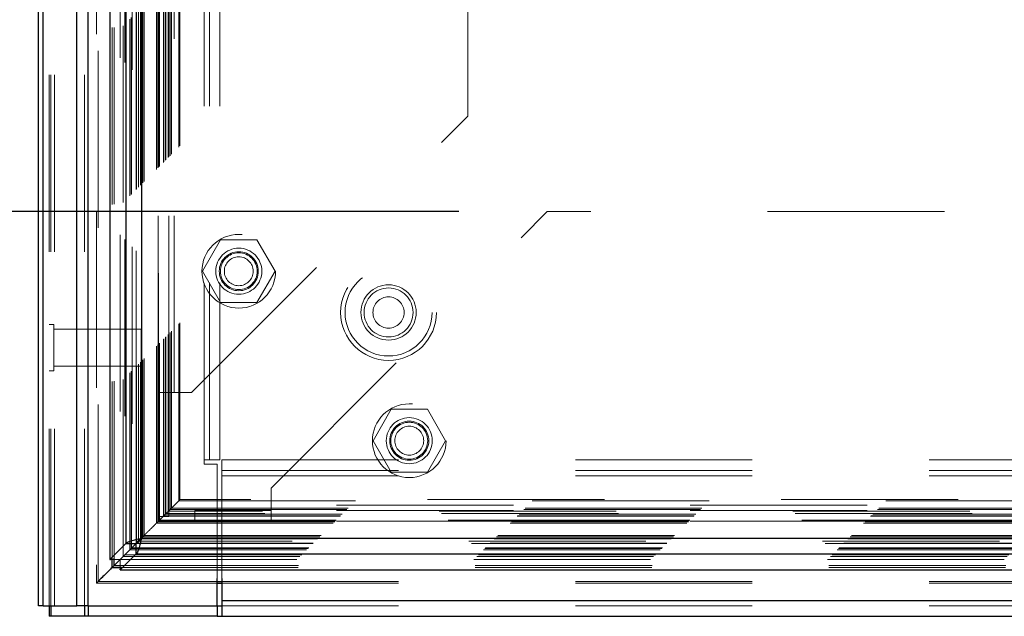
# Model space of a CAD drawing. Header units: inches. Extents: x 0.2 to 10.8, y 0.2 to 8.2.
# Tile 53 of 127: x 2.899 to 3.455, y 2.993 to 3.33. Entities that reach past the tile are written whole.
import ezdxf

# ---------------------------------------------------------------- set-up
doc = ezdxf.new("R2010")
doc.units = ezdxf.units.IN
doc.header["$MEASUREMENT"] = 0
doc.linetypes.add('HIDDEN', pattern=[0.075, 0.05, -0.025])
doc.layers.add('DIMENSIONS', color=140, linetype='Continuous')
doc.styles.add('SLDTEXTSTYLE0', font='TXT', dxfattribs={"width": 0.7})
doc.dimstyles.new('SLDDIMSTYLE0', dxfattribs={"dimtxt": 0.084961, "dimasz": 0.13, "dimexe": 0, "dimexo": 0.0625, "dimgap": 0.02124, "dimtad": 0, "dimtih": 1, "dimtoh": 1, "dimlfac": 12, "dimrnd": 1e-09, "dimzin": 12, "dimdsep": 46, "dimtxsty": 'SLDTEXTSTYLE0', "dimsah": 1, "dimcen": 0.09, "dimadec": 0, "dimazin": 3, "dimtfac": 1, "dimtofl": 0, "dimtmove": 0, "dimatfit": 3, "dimfxl": 0, "dimfrac": 2, "dimtolj": 1, "dimtzin": 12, "dimarcsym": 0})

# ---------------------------------------------------------------- blocks, each defined once
blk = doc.blocks.new('_D_1')
at = {"layer": 'DIMENSIONS'}
for p, q in [((3.14698, 5.2121), (2.49809, 5.2121)), ((2.62309, 5.2121), (2.62309, 4.38821)), ((2.46152, 4.23416), (2.43299, 4.23416)), ((2.43299, 4.23416), (2.43299, 4.09913)), ((2.78467, 4.23416), (2.8132, 4.23416)), ((2.8132, 4.23416), (2.8132, 4.09913)), ((2.43299, 4.09913), (2.46152, 4.09913)), ((2.8132, 4.09913), (2.78467, 4.09913)), ((2.62309, 3.22182), (2.62309, 4.08011)), ((3.14698, 3.22182), (2.49809, 3.22182))]:
    blk.add_line(p, q, dxfattribs=at)
for points in [[(2.62309, 5.2121), (2.60309, 5.0821), (2.64309, 5.0821)], [(2.62309, 3.22182), (2.64309, 3.35182), (2.60309, 3.35182)]]:
    blk.add_solid(points, dxfattribs=at)
at = {"layer": 'DIMENSIONS', "char_height": 0.083333, "attachment_point": 1, "style": 'SLDTEXTSTYLE0'}
for s, insert in [('23.88', (2.46152, 4.3606)), ('606.6', (2.46152, 4.20655))]:
    blk.add_mtext(s, dxfattribs=dict(at, insert=insert))

msp = doc.modelspace()

# ---------------------------------------------------------------- linework, layer by layer
at = {"color": 7, "linetype": 'HIDDEN', "lineweight": 18}
for p, q in [((2.918267, 2.999053), (2.918267, 5.8956702)), ((2.915267, 2.999053), (2.915267, 5.4442005)), ((2.9161457, 2.999053), (2.9161457, 5.4437021)), ((2.918267, 2.999053), (2.918267, 5.4427042)), ((2.9352217, 2.999053), (2.9352217, 5.4347285)), ((2.937343, 2.999053), (2.937343, 5.4344696)), ((2.941965, 5.4221474), (2.941965, 3.0117726)), ((2.9428889, 3.012687), (2.9428889, 5.4212358)), ((2.9508921, 3.0258498), (2.9508921, 5.4080731)), ((2.9520253, 3.0259566), (2.9520253, 5.4079662)), ((2.9553917, 5.4087655), (2.9553917, 3.0251574)), ((2.9570939, 3.026892), (2.9570939, 5.4070309)), ((2.957999, 5.4061252), (2.957999, 3.0277953)), ((2.9608436, 3.0306417), (2.9608436, 5.4032811)), ((2.9616576, 3.0314557), (2.9616576, 5.4024672)), ((2.9618073, 3.0316054), (2.9618073, 5.4023175)), ((2.9622145, 5.4019194), (2.9622145, 3.0320152)), ((2.9644762, 5.3996809), (2.9644762, 3.0342419)), ((2.9645071, 3.034303), (2.9645071, 5.3996213)), ((2.964641, 3.0344391), (2.964641, 5.3994837)), ((2.9658353, 3.0356365), (2.9658353, 5.3982855)), ((2.96696, 3.0367581), (2.96696, 5.3971648)), ((2.9674306, 5.3967358), (2.9674306, 3.0371871)), ((2.9682624, 3.0380605), (2.9682624, 5.3958624)), ((2.9689931, 3.0387912), (2.9689931, 5.3951316)), ((2.975877, 3.0456751), (2.975877, 5.3882477)), ((2.9767104, 3.0465084), (2.9767104, 5.3874144)), ((2.977127, 5.3869977), (2.977127, 3.0469251)), ((2.977127, 3.0469251), (2.977127, 5.3869977)), ((2.9775437, 3.0473418), (2.9775437, 5.3865811)), ((2.9775913, 3.0473721), (2.9775913, 5.3865386)), ((2.9798354, 3.0496334), (2.9798354, 5.3842894)), ((2.9798354, 3.0496334), (2.9798354, 5.3842894)), ((2.9800763, 3.0498744), (2.9800763, 5.3840484)), ((2.9810055, 3.0508036), (2.9810055, 5.3831192)), ((2.9812937, 3.0510918), (2.9812937, 5.3828311)), ((2.9829162, 3.0526948), (2.9829162, 5.3812265)), ((2.9836235, 3.0534216), (2.9836235, 5.3805012)), ((2.9843966, 3.0541947), (2.9843966, 5.3797282)), ((2.988487, 3.0582851), (2.988487, 5.3756377)), ((2.9892155, 3.0590164), (2.9892155, 5.374927)), ((3.0028504, 3.0814696), (3.0028504, 5.3523863)), ((3.0028504, 3.0814696), (3.0028504, 5.3523863)), ((3.0058504, 3.0814696), (3.0058504, 5.3523863)), ((3.0118504, 3.0814696), (3.0118504, 5.3523863)), ((2.9769828, 3.1195031), (2.9769828, 5.3144198)), ((2.9829828, 3.1195031), (2.9829828, 5.3144198)), ((2.9859828, 3.1195031), (2.9859828, 5.3144198)), ((2.9859828, 3.1195031), (2.9859828, 5.3144198)), ((3.1519828, 3.2757531), (3.1519828, 5.1581698)), ((2.9957328, 3.1195031), (3.1519828, 3.2757531)), ((3.0407328, 3.0655726), (3.1969828, 3.2218226)), ((4.6215662, 3.2218226), (3.1969828, 3.2218226)), ((3.0122349, 3.2058643), (3.0019869, 3.1881143)), ((3.0327308, 3.2058643), (3.0122349, 3.2058643)), ((3.0429788, 3.1881143), (3.0327308, 3.2058643)), ((3.0019869, 3.1881143), (3.0122349, 3.1703643)), ((3.0327308, 3.1703643), (3.0429788, 3.1881143)), ((3.0122349, 3.1703643), (3.0327308, 3.1703643)), ((2.9178712, 3.1579071), (2.915267, 3.1579071)), ((2.9178712, 3.1318655), (2.9178712, 3.1579071)), ((2.9673504, 3.155303), (2.9178712, 3.155303)), ((2.9673504, 3.1344696), (2.9673504, 3.155303)), ((2.915267, 3.1318655), (2.9178712, 3.1318655)), ((2.9178712, 3.1344696), (2.9673504, 3.1344696)), ((2.9769828, 3.1195031), (2.9859828, 3.1195031)), ((2.9769828, 3.0495031), (2.9769828, 3.1195031)), ((2.9829828, 3.0495031), (2.9829828, 3.1195031)), ((2.9859828, 3.1195031), (2.9957328, 3.1195031)), ((2.9766955, 3.1172938), (2.976692, 3.0465205)), ((3.1086515, 3.1100726), (3.0984036, 3.0923226)), ((3.1291475, 3.1100726), (3.1086515, 3.1100726)), ((3.1393954, 3.0923226), (3.1291475, 3.1100726)), ((3.0984036, 3.0923226), (3.1086515, 3.0745726)), ((3.1291475, 3.0745726), (3.1393954, 3.0923226)), ((3.0028504, 3.0789696), (3.0028504, 3.0814696)), ((3.0118504, 3.0814696), (3.0028504, 3.0814696)), ((3.0128429, 3.0814696), (4.8056912, 3.0814696)), ((3.0128429, 3.0814696), (3.0128429, 3.0724696)), ((3.0103504, 3.0789696), (3.0028504, 3.0789696)), ((3.0103504, 3.0143878), (3.0103504, 3.0789696)), ((3.0128429, 3.0754696), (4.8056912, 3.0754696)), ((3.1086515, 3.0745726), (3.1291475, 3.0745726)), ((3.0128429, 3.0724696), (3.0128429, 3.0143878)), ((3.0128429, 3.0724696), (4.8056912, 3.0724696)), ((3.0128429, 3.0724696), (4.8056912, 3.0724696)), ((3.0407328, 3.0558226), (3.0407328, 3.0655726)), ((2.988487, 3.0582851), (2.9843966, 3.0541947)), ((2.988487, 3.0582851), (4.8300063, 3.0582851)), ((4.8292944, 3.0590187), (2.9892043, 3.0590187)), ((4.8358466, 3.0524617), (2.9826225, 3.0524617)), ((4.8357917, 3.0525054), (2.9826953, 3.0525054)), ((2.9836235, 3.0534216), (2.9828666, 3.0526647)), ((2.9843966, 3.0541947), (2.9836235, 3.0534216)), ((2.9836235, 3.0534216), (4.8348698, 3.0534216)), ((2.9843966, 3.0541947), (4.8340968, 3.0541947)), ((2.9975662, 3.0528226), (2.9975662, 3.0468226)), ((3.0407328, 3.0528226), (2.9975662, 3.0528226)), ((4.7778162, 3.0558226), (3.0407328, 3.0558226)), ((3.0407328, 3.0468226), (3.0407328, 3.0558226)), ((4.7778162, 3.0558226), (3.0407328, 3.0558226)), ((4.7778162, 3.0528226), (3.0407328, 3.0528226)), ((2.9767104, 3.0465084), (2.975877, 3.0456751)), ((2.9800763, 3.0498744), (2.9767104, 3.0465084)), ((2.9767104, 3.0465084), (4.841783, 3.0465084)), ((2.9767349, 3.0465025), (4.841774, 3.0465025)), ((2.9768852, 3.0466675), (4.8416073, 3.0466675)), ((2.9769828, 3.0495031), (2.9829828, 3.0495031)), ((2.977127, 3.0469251), (4.8413663, 3.0469251)), ((2.977127, 3.0469251), (4.8413663, 3.0469251)), ((2.9775437, 3.0473418), (4.8409497, 3.0473418)), ((4.840973, 3.0473548), (2.9775614, 3.0473548)), ((2.9798354, 3.0496334), (4.838658, 3.0496334)), ((2.9798354, 3.0496334), (4.838658, 3.0496334)), ((2.9800763, 3.0498744), (4.838417, 3.0498744)), ((2.9812937, 3.0510918), (2.9810055, 3.0508036)), ((2.9810055, 3.0508036), (4.8374878, 3.0508036)), ((4.8371997, 3.0510918), (2.9812937, 3.0510918)), ((3.0407328, 3.0468226), (2.9975662, 3.0468226)), ((4.7778162, 3.0468226), (3.0407328, 3.0468226)), ((2.975877, 3.0456751), (4.8426163, 3.0456751)), ((4.8526667, 3.0356077), (2.9658274, 3.0356077)), ((2.96696, 3.0367581), (4.8515333, 3.0367581)), ((2.9682624, 3.0380605), (2.9672735, 3.0370716)), ((2.9674306, 3.0371871), (4.8510627, 3.0371871)), ((2.9689931, 3.0387912), (2.9682624, 3.0380605)), ((2.9682624, 3.0380605), (4.850231, 3.0380605)), ((2.9689931, 3.0387912), (4.8495002, 3.0387912)), ((2.9608436, 3.0306417), (4.8576497, 3.0306417)), ((2.9616576, 3.0314557), (4.8568358, 3.0314557)), ((2.9618073, 3.0316054), (4.8566861, 3.0316054)), ((2.9620388, 3.0318328), (4.8564404, 3.0318328)), ((4.8540933, 3.0342087), (2.9644032, 3.0342087)), ((2.9644855, 3.0342326), (4.8540079, 3.0342326)), ((2.964641, 3.0344391), (4.8538523, 3.0344391)), ((2.9498766, 3.0251574), (2.9553917, 3.0251574)), ((2.9559829, 3.0257486), (2.9553917, 3.0251574)), ((2.955401, 3.0251481), (2.9559929, 3.02574)), ((2.955401, 3.0196548), (2.955401, 3.0251481)), ((2.955401, 3.0251481), (4.8630924, 3.0251481)), ((2.9570939, 3.026892), (2.9559496, 3.0257477)), ((2.9570939, 3.026892), (4.8613994, 3.026892)), ((2.9580788, 3.0278815), (4.8604118, 3.0278815)), ((2.9560946, 3.0206901), (4.8623988, 3.0206901)), ((2.9562015, 3.0218233), (4.8622919, 3.0218233)), ((2.9445338, 3.0143407), (2.9428889, 3.012687)), ((2.9428889, 3.012687), (3.0103504, 3.012687)), ((3.0128429, 3.012687), (4.8056912, 3.012687)), ((2.9419598, 3.0117544), (3.0103504, 3.0117544)), ((3.0128429, 3.0117544), (4.8056912, 3.0117544)), ((3.0128429, 3.002053), (4.8056912, 3.002053)), ((3.0128429, 2.999053), (4.8056912, 2.999053))]:
    msp.add_line(p, q, dxfattribs=at)
at = {"color": 7, "linetype": 'Continuous', "lineweight": 25}
for p, q in [((2.909267, 2.999053), (2.909267, 5.4448824)), ((2.9119031, 2.999053), (2.9119031, 5.4437021)), ((2.930979, 2.999053), (2.930979, 5.4347285)), ((2.937343, 2.999053), (2.937343, 5.4344696)), ((2.9494828, 5.4087655), (2.9494828, 3.0251574)), ((2.9585674, 5.3996809), (2.9585674, 3.0342419)), ((2.9674306, 5.3967358), (2.9674306, 3.0371871)), ((2.9672735, 3.0370716), (2.96446, 3.0342581)), ((2.9674306, 3.0371871), (4.8510627, 3.0371871)), ((2.9585674, 3.0342419), (2.9494828, 3.0251574)), ((2.9644762, 3.0342419), (2.9559829, 3.0257486)), ((2.9559929, 3.02574), (2.9644855, 3.0342326)), ((2.9585674, 3.0342419), (2.9644762, 3.0342419)), ((2.9644855, 3.0283238), (2.9644855, 3.0342326)), ((2.9494828, 3.0251574), (2.9498766, 3.0251574)), ((2.9508921, 3.0206901), (2.9508921, 3.0258498)), ((2.9520253, 3.0218233), (2.9520253, 3.0259566)), ((2.9559496, 3.0257477), (2.9520253, 3.0218233)), ((2.955401, 3.0192393), (2.9644855, 3.0283238)), ((2.9644855, 3.0283238), (4.8540079, 3.0283238)), ((2.9520253, 3.0218233), (2.9508921, 3.0206901)), ((2.9508921, 3.0206901), (2.9560946, 3.0206901)), ((2.9520253, 3.0218233), (2.9562015, 3.0218233)), ((2.955401, 3.0192393), (2.955401, 3.0196548)), ((2.955401, 3.0192393), (4.8630924, 3.0192393)), ((3.0103504, 2.999053), (3.0103504, 3.0143878)), ((3.0103504, 3.012687), (3.0128429, 3.012687)), ((3.0128429, 3.0143878), (3.0128429, 3.002053)), ((3.0103504, 3.0117544), (3.0128429, 3.0117544)), ((3.0128429, 3.002053), (4.8056912, 3.002053)), ((3.0128429, 3.002053), (3.0128429, 2.993053)), ((2.9119031, 2.999053), (2.909267, 2.999053)), ((2.9119031, 2.999053), (2.930979, 2.999053)), ((2.915267, 2.999053), (2.915267, 2.993053)), ((2.9161447, 2.999053), (2.9161447, 2.993053)), ((2.937343, 2.999053), (2.930979, 2.999053)), ((2.9352207, 2.999053), (2.9352207, 2.993053)), ((2.9373397, 2.999053), (2.9373397, 2.993053)), ((2.937343, 2.999053), (3.0103504, 2.999053)), ((3.0103429, 2.999053), (3.0103429, 2.993053)), ((3.0103504, 2.999053), (3.0128429, 2.999053)), ((2.9161447, 2.993053), (2.915267, 2.993053)), ((2.9352207, 2.993053), (2.9161447, 2.993053)), ((2.9373397, 2.993053), (2.9352207, 2.993053)), ((3.0103429, 2.993053), (2.9373397, 2.993053)), ((3.0103429, 2.993053), (3.0128429, 2.993053)), ((3.0128429, 2.993053), (4.8056912, 2.993053))]:
    msp.add_line(p, q, dxfattribs=at)
at = {"color": 7, "linetype": 'HIDDEN', "lineweight": 18, "flags": 128}
for points in [[(2.9769232, 5.3871867), (2.9769243, 4.1919293), (2.9769232, 3.0467436)], [(2.9821916, 3.0519915), (2.9824864, 3.0522938), (2.9826673, 3.0524734), (2.9827968, 3.05259), (2.9828367, 3.0526316), (2.9828665, 3.0526646), (2.9828958, 3.0526993), (2.982833, 3.0526401), (2.9823505, 3.0521506), (2.9800763, 3.0498744), (2.9800763, 3.0498744)], [(2.9428889, 3.012687), (2.9422216, 3.0120146), (2.9420388, 3.0118309), (2.9419565, 3.011756), (2.9419668, 3.0117632), (2.9419923, 3.0117837), (2.9420314, 3.0118198), (2.9420841, 3.0118739), (2.9421504, 3.0119447), (2.9422303, 3.0120294), (2.9423238, 3.0121245), (2.9426353, 3.0124389), (2.9429446, 3.0127432), (2.9431513, 3.0129489), (2.9432033, 3.0130008), (2.9432164, 3.013014), (2.9432197, 3.0130173), (2.9432206, 3.0130182), (2.9432208, 3.0130184), (2.9432209, 3.0130185), (2.9432209, 3.0130185), (2.9432209, 3.0130185), (2.9433201, 3.013118), (2.9433764, 3.0131746), (2.9434054, 3.0132036), (2.9434199, 3.0132182), (2.9434272, 3.0132255), (2.9434308, 3.0132292), (2.9434315, 3.0132298), (2.9434327, 3.013231), (2.9434331, 3.0132313), (2.9434335, 3.0132315), (2.943434, 3.0132316), (2.9434343, 3.0132315), (2.9434344, 3.0132315), (2.9434344, 3.0132315), (2.9434345, 3.0132315), (2.9434345, 3.0132314), (2.9434372, 3.0132304), (2.9434381, 3.0132301), (2.9434387, 3.01323), (2.9434389, 3.01323), (2.943439, 3.01323), (2.943439, 3.01323), (2.943439, 3.0132301), (2.9434391, 3.0132301), (2.9434391, 3.0132302), (2.943439, 3.0132302), (2.943439, 3.0132304), (2.9434388, 3.0132306), (2.9434383, 3.0132312), (2.9434371, 3.0132324), (2.9434364, 3.0132334), (2.9434362, 3.0132338), (2.9434361, 3.0132341), (2.9434361, 3.0132344), (2.9434362, 3.0132345), (2.9434474, 3.0132458), (2.9434562, 3.0132546), (2.9434722, 3.0132707), (2.9435005, 3.013299), (2.943551, 3.0133496), (2.9436435, 3.0134423), (2.9438188, 3.0136179), (2.944161, 3.0139602), (2.9447067, 3.014506), (2.945654, 3.0154522), (2.9456713, 3.0154695)]]:
    msp.add_lwpolyline(points, dxfattribs=at)
at = {"color": 7, "linetype": 'HIDDEN', "lineweight": 18}
for centre, radius in [((3.0224828, 3.1881143), 0.0208333), ((3.0224828, 3.1881143), 0.0130208), ((3.0224828, 3.1881143), 0.0110417), ((3.0224828, 3.1881143), 0.0104167), ((3.0224828, 3.1881143), 0.0081625), ((3.1071837, 3.164803), 0.0270833), ((3.1071837, 3.164803), 0.0245833), ((3.1071837, 3.164803), 0.0245833), ((3.1071837, 3.164803), 0.015625), ((3.1071837, 3.164803), 0.0138333), ((3.1071837, 3.164803), 0.0088333), ((3.1188995, 3.0923226), 0.0208333), ((3.1188995, 3.0923226), 0.0130208), ((3.1188995, 3.0923226), 0.0110417), ((3.1188995, 3.0923226), 0.0104167), ((3.1188995, 3.0923226), 0.0081625)]:
    msp.add_circle(centre, radius, dxfattribs=at)
for points, knots in [([(2.9825936, 3.0524001), (2.9825912, 3.0573518), (2.9825857, 3.0689298), (2.9825887, 3.087245), (2.9825901, 3.1071339), (2.9825891, 3.1358336), (2.9825894, 3.1732535), (2.9825892, 3.2593631), (2.9825894, 3.4286319), (2.9825892, 3.7585079), (2.9825895, 4.2618244), (2.9825886, 4.7808696), (2.9825901, 5.1310105), (2.9825892, 5.2596295), (2.9825891, 5.2810138), (2.98259, 5.3024989), (2.9825893, 5.3241267), (2.9825859, 5.3450329), (2.9825924, 5.3637216), (2.9826006, 5.3755776), (2.9826127, 5.381065), (2.9826136, 5.3815086)], [0, 0, 0, 0, 0.00637809, 0.01491296, 0.02359087, 0.03199582, 0.05187952, 0.07178945, 0.14290901, 0.26990556, 0.49668511, 0.79120402, 0.93845986, 0.94768291, 0.95687127, 0.96600376, 0.97535673, 0.98472892, 0.99293191, 0.99942865, 1, 1, 1, 1]), ([(2.9883049, 3.058103), (2.9883886, 3.0581816), (2.9886252, 3.0584039), (2.9888865, 3.0586785), (2.9890679, 3.0588659), (2.9891861, 3.0589839), (2.989244, 3.0590486), (2.9890445, 3.0588731), (2.9887275, 3.0585387), (2.988487, 3.0582851)], [0, 0, 0, 0, 0.073653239, 0.208491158, 0.270208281, 0.328748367, 0.433497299, 0.570378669, 1, 1, 1, 1]), ([(2.9824516, 3.0522596), (2.9829794, 3.0527902), (2.9840729, 3.0538896), (2.9849998, 3.0548042), (2.9854794, 3.0552774)], [0, 0, 0, 0, 0.48263508, 1, 1, 1, 1]), ([(2.9673174, 3.0371058), (2.9675981, 3.0373839), (2.968041, 3.0378227), (2.9687211, 3.0385147), (2.9693002, 3.0391016), (2.9698193, 3.0396096), (2.9704695, 3.0402762), (2.9709377, 3.0407265), (2.9719179, 3.0417234), (2.9731593, 3.0429506), (2.9745479, 3.0443407), (2.9756806, 3.0454739), (2.97635, 3.0461685), (2.9767993, 3.046621), (2.9771337, 3.0469582), (2.9773799, 3.0471572), (2.9775243, 3.0473108), (2.977616, 3.0474249), (2.9776389, 3.047417), (2.9775705, 3.0473552), (2.9775614, 3.0473471)], [0, 0, 0, 0, 0.07246106, 0.11437672, 0.15835297, 0.20295115, 0.23111642, 0.32554435, 0.41378419, 0.55973923, 0.71407218, 0.78921945, 0.82893971, 0.86883263, 0.88955299, 0.90783491, 0.92480066, 0.9452094, 0.99277243, 1, 1, 1, 1]), ([(2.9767104, 3.0465084), (2.9767285, 3.0465232), (2.9767792, 3.0465644), (2.9768703, 3.0466434), (2.9769735, 3.0467466), (2.9770769, 3.0468555), (2.9771958, 3.0469842), (2.977301, 3.047097), (2.9773699, 3.0471675), (2.9773956, 3.0471932), (2.9773972, 3.0471948), (2.9773987, 3.0471963), (2.9774071, 3.0472054), (2.9774466, 3.047248), (2.9787107, 3.0485817), (2.9799606, 3.0497952), (2.98118, 3.050979)], [0, 0, 0, 0, 0.01599033, 0.04454994, 0.06259846, 0.08275077, 0.10598365, 0.13334918, 0.1485017, 0.1494763, 0.14953732, 0.14954718, 0.15041901, 0.155067, 0.17572854, 1, 1, 1, 1]), ([(2.9616576, 3.0314557), (2.9616342, 3.0314322), (2.9615871, 3.031385), (2.9615329, 3.0313301), (2.9615243, 3.0313213), (2.9615934, 3.0313913), (2.9616953, 3.0314937), (2.9618131, 3.0316118), (2.961995, 3.0317877), (2.9621394, 3.0319356), (2.9622171, 3.0320152)], [0, 0, 0, 0, 0.08209211, 0.1652609, 0.33805336, 0.51845862, 0.6098696, 0.70165625, 0.83956933, 1, 1, 1, 1]), ([(2.9508379, 3.0206351), (2.9512424, 3.0210359), (2.9524227, 3.0222052), (2.9536458, 3.0234377), (2.9544497, 3.0242478)], [0, 0, 0, 0, 0.34272589, 1, 1, 1, 1]), ([(2.957939, 3.0277371), (2.9579525, 3.0277507), (2.9579999, 3.0277988), (2.9580459, 3.0278446), (2.9580788, 3.0278774)], [0, 0, 0, 0, 0.28373386, 1, 1, 1, 1])]:
    msp.add_open_spline(points, degree=3, knots=knots, dxfattribs=at)
at = {"color": 7, "linetype": 'Continuous', "lineweight": 25}
for points, knots in [([(2.9585674, 3.0342419), (2.9587492, 3.0344873), (2.9591128, 3.0347328), (2.96016, 3.0352236), (2.9608434, 3.0354691), (2.9624478, 3.0359599), (2.9633684, 3.0362053), (2.9653365, 3.0366962), (2.9663834, 3.0369416), (2.9674306, 3.0371871)], [0, 0, 0, 0, 0.25, 0.25, 0.5, 0.5, 0.75, 0.75, 1, 1, 1, 1]), ([(2.9674306, 3.0371871), (2.9673309, 3.0371169), (2.9671314, 3.0369767), (2.9668352, 3.0367663), (2.9665449, 3.036556), (2.9662634, 3.0363456), (2.9659935, 3.0361352), (2.9657379, 3.0359248), (2.9654395, 3.035662), (2.9651205, 3.0353463), (2.9648204, 3.0349782), (2.9645932, 3.0346101), (2.9645152, 3.0343646), (2.9644762, 3.0342419)], [0, 0, 0, 0, 0.071449, 0.14289799, 0.21434699, 0.28579598, 0.35724498, 0.42869398, 0.50014297, 0.62510723, 0.75007149, 0.87503574, 1, 1, 1, 1]), ([(2.9674306, 3.0371871), (2.9671852, 3.0361399), (2.9669398, 3.0350929), (2.9664489, 3.0331248), (2.9662035, 3.0322042), (2.9657126, 3.0305998), (2.9654672, 3.0299164), (2.9649764, 3.0288692), (2.9647309, 3.0285056), (2.9644855, 3.0283238)], [0, 0, 0, 0, 0.25, 0.25, 0.5, 0.5, 0.75, 0.75, 1, 1, 1, 1]), ([(2.9644855, 3.0342326), (2.9645556, 3.0342528), (2.9646959, 3.0342931), (2.9649062, 3.0343902), (2.9651166, 3.0345129), (2.965327, 3.0346628), (2.9655373, 3.0348377), (2.9657477, 3.0350359), (2.9660106, 3.0353103), (2.9663262, 3.0356794), (2.9666944, 3.0361558), (2.9670625, 3.0366635), (2.9673079, 3.0370125), (2.9674306, 3.0371871)], [0, 0, 0, 0, 0.071449, 0.14289799, 0.21434699, 0.28579598, 0.35724498, 0.42869398, 0.50014297, 0.62510723, 0.75007149, 0.87503574, 1, 1, 1, 1]), ([(2.9508921, 3.0206901), (2.9505636, 3.0203524), (2.9501399, 3.0199167), (2.9492787, 3.0190731), (2.9483499, 3.0181557), (2.9462909, 3.0160739), (2.9449953, 3.0148054), (2.9446038, 3.0144112), (2.9445338, 3.0143407)], [0, 0, 0, 0, 0.20390071, 0.26302236, 0.58512217, 0.87762377, 0.97810883, 1, 1, 1, 1])]:
    msp.add_open_spline(points, degree=3, knots=knots, dxfattribs=at)

# ---------------------------------------------------------------- dimensions: what is measured, and where the dimension line sits
at = {"layer": 'DIMENSIONS'}
dim = msp.add_linear_dim(base=(2.6230923, 3.2218226), p1=(3.1969828, 5.2121003), p2=(3.1969828, 3.2218226), angle=90, dimstyle='SLDDIMSTYLE0', dxfattribs=at)
dim.commit()
dim.dimension.update_dxf_attribs({"geometry": '_D_1', "text_midpoint": (2.6230923, 4.234162), "dimtype": 160})

doc.saveas('drawing.dxf')
